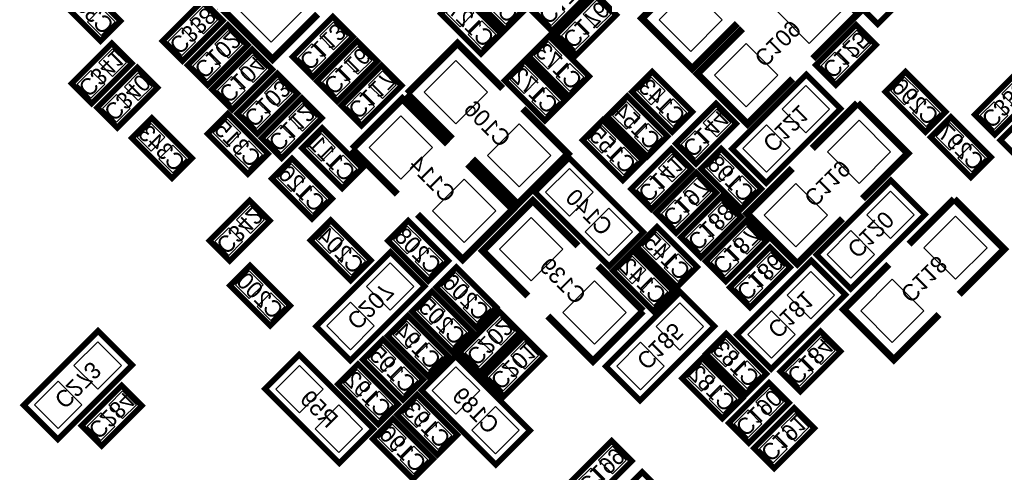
# Model space of a CAD drawing. Extents: x -0.1 to 52.1, y -0.1 to 72.1.
# Tile 3 of 6: x 15.7 to 33.3, y 20.7 to 28.8. Entities that reach past the tile are written whole.
import ezdxf
from ezdxf.enums import TextEntityAlignment as Align

# ---------------------------------------------------------------- set-up
doc = ezdxf.new("R2010")
doc.units = 0
for name, color, linetype in [('PG_SILKSCREEN_BOTTOM', 150, 'CONTINUOUS'), ('PIN_BOTTOM', 202, 'CONTINUOUS'), ('RD_SILKSCREEN_BOTTOM', 1, 'CONTINUOUS')]:
    doc.layers.add(name, color=color, linetype=linetype)

msp = doc.modelspace()

# ---------------------------------------------------------------- linework, layer by layer
at = {"layer": 'PG_SILKSCREEN_BOTTOM'}
for points, const_width in [([(20.100823, 29.833672), (19.292595, 29.025444), (20.190638, 28.127401), (20.998866, 28.935629)], 0.127), ([(23.991545, 29.734764), (24.709958, 29.01635), (24.350751, 28.657144), (23.632338, 29.375557), (23.991545, 29.734764)], 0.1016), ([(24.827662, 28.995268), (25.546075, 29.713682), (25.905282, 29.354475), (25.186869, 28.636062), (24.827662, 28.995268)], 0.1016), ([(29.854373, 28.139136), (30.662601, 28.947364), (29.764558, 29.845406)], 0.127), ([(30.655438, 29.11795), (31.373851, 29.836364), (31.733058, 29.477157), (31.014645, 28.758744), (30.655438, 29.11795)], 0.1016), ([(17.111751, 28.453944), (16.393338, 29.172357), (16.752545, 29.531564), (17.470958, 28.81315), (17.111751, 28.453944)], 0.1016), ([(27.606523, 29.668572), (26.798295, 28.860344), (27.696338, 27.962301), (28.504566, 28.770529)], 0.127), ([(18.222138, 28.45755), (18.940551, 29.175964), (19.299758, 28.816757), (18.581345, 28.098344), (18.222138, 28.45755)], 0.1016), ([(23.559745, 29.302964), (24.278158, 28.58455), (23.918951, 28.225344), (23.200538, 28.943757), (23.559745, 29.302964)], 0.1016), ([(25.259462, 28.563468), (25.977875, 29.281882), (26.337082, 28.922675), (25.618669, 28.204262), (25.259462, 28.563468)], 0.1016), ([(20.548778, 28.17053), (21.267191, 28.888944), (21.626398, 28.529737), (20.907985, 27.811324), (20.548778, 28.17053)], 0.1016), ([(19.746798, 28.381909), (19.028385, 27.663496), (18.669178, 28.022702), (19.387591, 28.741116), (19.746798, 28.381909)], 0.1016), ([(28.597123, 28.677972), (27.788895, 27.869744), (28.686938, 26.971701), (29.495166, 27.779929)], 0.127), ([(29.906138, 28.02575), (30.624551, 28.744164), (30.983758, 28.384957), (30.265345, 27.666544), (29.906138, 28.02575)], 0.1016), ([(25.134545, 28.540964), (25.852958, 27.82255), (25.493751, 27.463344), (24.775338, 28.181757), (25.134545, 28.540964)], 0.1016), ([(17.674158, 28.054757), (16.955745, 27.336344), (16.596538, 27.69555), (17.314951, 28.413964), (17.674158, 28.054757)], 0.1016), ([(20.186726, 27.946045), (19.468313, 27.227632), (19.109106, 27.586838), (19.827519, 28.305252), (20.186726, 27.946045)], 0.1016), ([(20.984642, 27.734666), (21.703055, 28.45308), (22.062262, 28.093873), (21.343849, 27.37546), (20.984642, 27.734666)], 0.1016), ([(24.305184, 27.604364), (23.496956, 28.412592), (22.598913, 27.51455)], 0.127), ([(18.131358, 27.622957), (17.412945, 26.904544), (17.053738, 27.26375), (17.772151, 27.982164), (18.131358, 27.622957)], 0.1016), ([(21.420506, 27.298802), (22.138919, 28.017216), (22.498126, 27.658009), (21.779713, 26.939596), (21.420506, 27.298802)], 0.1016), ([(24.702745, 28.109164), (25.421158, 27.39075), (25.061951, 27.031544), (24.343538, 27.749957), (24.702745, 28.109164)], 0.1016), ([(20.63656, 27.513483), (19.918147, 26.79507), (19.55894, 27.154276), (20.277353, 27.87269), (20.63656, 27.513483)], 0.1016), ([(27.338553, 26.828598), (26.62014, 27.547011), (26.979347, 27.906218), (27.69776, 27.187804), (27.338553, 26.828598)], 0.1016), ([(29.737355, 27.854427), (28.408274, 26.525347), (29.018941, 25.91468), (30.348022, 27.243761), (29.737355, 27.854427)], 0.1016), ([(31.509945, 27.905964), (32.228358, 27.18755), (31.869151, 26.828344), (31.150738, 27.546757), (31.509945, 27.905964)], 0.1016), ([(33.828558, 27.495957), (33.110145, 26.777544), (32.750938, 27.13675), (33.469351, 27.855164), (33.828558, 27.495957)], 0.1016), ([(21.072424, 27.077619), (20.354011, 26.359206), (19.994804, 26.718412), (20.713217, 27.436826), (21.072424, 27.077619)], 0.1016), ([(23.32068, 26.611732), (22.512452, 27.41996), (21.614409, 26.521918)], 0.127), ([(22.598913, 27.51455), (23.407141, 26.706322)], 0.127), ([(26.894053, 26.390448), (26.17564, 27.108861), (26.534847, 27.468068), (27.25326, 26.749654), (26.894053, 26.390448)], 0.1016), ([(23.766348, 26.347115), (24.574576, 25.538887), (25.472619, 26.43693), (24.664391, 27.245158)], 0.127), ([(28.481858, 26.975257), (27.763445, 26.256844), (27.404238, 26.61605), (28.122651, 27.334464), (28.481858, 26.975257)], 0.1016), ([(30.653558, 27.343506), (29.84533, 26.535278)], 0.127), ([(30.743373, 25.637236), (31.551601, 26.445464), (30.653558, 27.343506)], 0.127), ([(34.285758, 27.038757), (33.567345, 26.320344), (33.208138, 26.67955), (33.926551, 27.397964), (34.285758, 27.038757)], 0.1016), ([(18.390133, 26.00132), (17.67172, 26.719733), (18.030927, 27.07894), (18.74934, 26.360526), (18.390133, 26.00132)], 0.1016), ([(19.390335, 27.154124), (20.108748, 26.43571), (19.749541, 26.076504), (19.031128, 26.794917), (19.390335, 27.154124)], 0.1016), ([(32.322745, 27.093164), (33.041158, 26.37475), (32.681951, 26.015544), (31.963538, 26.733957), (32.322745, 27.093164)], 0.1016), ([(21.077911, 26.89733), (21.796324, 26.178916), (21.437117, 25.81971), (20.718704, 26.538123), (21.077911, 26.89733)], 0.1016), ([(26.456665, 25.96195), (25.738252, 26.680363), (26.097459, 27.03957), (26.815872, 26.321156), (26.456665, 25.96195)], 0.1016), ([(26.606678, 25.807822), (27.325091, 26.526236), (27.684298, 26.167029), (26.965885, 25.448616), (26.606678, 25.807822)], 0.1016), ([(21.614409, 26.521918), (22.422637, 25.71369)], 0.127), ([(26.822502, 25.035637), (25.493421, 26.364717), (24.882754, 25.754051), (26.211835, 24.42497), (26.822502, 25.035637)], 0.1016), ([(28.214041, 26.529538), (28.932454, 25.811124), (28.573247, 25.451918), (27.854834, 26.170331), (28.214041, 26.529538)], 0.1016), ([(20.538161, 26.353262), (21.256574, 25.634848), (20.897367, 25.275642), (20.178954, 25.994055), (20.538161, 26.353262)], 0.1016), ([(22.781844, 25.354483), (23.590072, 24.546255), (24.488115, 25.444298), (23.679887, 26.252526)], 0.127), ([(27.050416, 25.379832), (27.768829, 26.098246), (28.128036, 25.739039), (27.409623, 25.020626), (27.050416, 25.379832)], 0.1016), ([(29.486123, 26.176072), (28.677895, 25.367844), (29.575938, 24.469801), (30.384166, 25.278029)], 0.127), ([(31.248655, 25.962127), (29.919574, 24.633047), (30.530241, 24.02238), (31.859322, 25.351461), (31.248655, 25.962127)], 0.1016), ([(27.4939, 24.945492), (28.212313, 25.663906), (28.57152, 25.304699), (27.853107, 24.586286), (27.4939, 24.945492)], 0.1016), ([(20.139482, 25.241453), (19.421069, 24.52304), (19.061862, 24.882246), (19.780275, 25.60066), (20.139482, 25.241453)], 0.1016), ([(25.653416, 24.792838), (24.845188, 25.601066), (23.947145, 24.703024), (24.755373, 23.894796)], 0.127), ([(32.380758, 25.629006), (31.57253, 24.820778)], 0.127), ([(32.470573, 23.922736), (33.278801, 24.730964), (32.380758, 25.629006)], 0.127), ([(21.589009, 24.170234), (20.870596, 24.888647), (21.229803, 25.247854), (21.948216, 24.52944), (21.589009, 24.170234)], 0.1016), ([(22.974071, 24.164138), (22.255658, 24.882551), (22.614865, 25.241758), (23.333278, 24.523344), (22.974071, 24.164138)], 0.1016), ([(27.938146, 24.514454), (28.656559, 25.232868), (29.015766, 24.873661), (28.297353, 24.155248), (27.938146, 24.514454)], 0.1016), ([(27.068501, 25.131268), (27.786914, 24.412854), (27.427707, 24.053648), (26.709294, 24.772061), (27.068501, 25.131268)], 0.1016), ([(28.369438, 24.047602), (29.087851, 24.766016), (29.447058, 24.406809), (28.728645, 23.688396), (28.369438, 24.047602)], 0.1016), ([(22.299473, 24.680697), (20.970392, 23.351617), (21.581059, 22.74095), (22.91014, 24.070031), (22.299473, 24.680697)], 0.1016), ([(26.637463, 24.703278), (27.355876, 23.984864), (26.996669, 23.625658), (26.278256, 24.344071), (26.637463, 24.703278)], 0.1016), ([(20.147051, 23.361244), (19.428638, 24.079657), (19.787845, 24.438864), (20.506258, 23.72045), (20.147051, 23.361244)], 0.1016), ([(26.820851, 23.625404), (26.012623, 24.433632)], 0.127), ([(29.107841, 22.58728), (30.436922, 23.916361), (29.826255, 24.527027), (28.497174, 23.197947), (29.107841, 22.58728)], 0.1016), ([(31.213323, 24.461572), (30.405095, 23.653344), (31.303138, 22.755301), (32.111366, 23.563529)], 0.127), ([(23.475671, 24.408638), (24.194084, 23.690224), (23.834877, 23.331018), (23.116464, 24.049431), (23.475671, 24.408638)], 0.1016), ([(23.044633, 23.974298), (23.763046, 23.255884), (23.403839, 22.896678), (22.685426, 23.615091), (23.044633, 23.974298)], 0.1016), ([(27.482089, 23.964925), (26.153008, 22.635845), (26.763675, 22.025178), (28.092756, 23.354259), (27.482089, 23.964925)], 0.1016), ([(22.967975, 22.465132), (22.249562, 23.183545), (22.608769, 23.542752), (23.327182, 22.824338), (22.967975, 22.465132)], 0.1016), ([(24.61547, 23.248569), (23.897057, 22.530156), (23.53785, 22.889362), (24.256263, 23.607776), (24.61547, 23.248569)], 0.1016), ([(25.11458, 23.535589), (25.922808, 22.727361), (26.820851, 23.625404)], 0.127), ([(16.349421, 21.328456), (17.678502, 22.657537), (17.067835, 23.268203), (15.738754, 21.939123), (16.349421, 21.328456)], 0.1016), ([(25.046762, 22.817531), (24.328349, 22.099118), (23.969142, 22.458324), (24.687555, 23.176738), (25.046762, 22.817531)], 0.1016), ([(28.304465, 23.217632), (29.022878, 22.499218), (28.663671, 22.140012), (27.945258, 22.858425), (28.304465, 23.217632)], 0.1016), ([(29.271392, 22.544176), (29.989805, 23.26259), (30.349012, 22.903383), (29.630599, 22.18497), (29.271392, 22.544176)], 0.1016), ([(22.523729, 22.037142), (21.805316, 22.755555), (22.164523, 23.114762), (22.882936, 22.396348), (22.523729, 22.037142)], 0.1016), ([(21.993708, 21.514689), (20.664627, 22.843769), (20.05396, 22.233103), (21.383041, 20.904022), (21.993708, 21.514689)], 0.1016), ([(22.079737, 21.59696), (21.361324, 22.315373), (21.720531, 22.67458), (22.438944, 21.956166), (22.079737, 21.59696)], 0.1016), ([(22.854818, 22.206941), (24.183899, 20.87786), (24.794566, 21.488527), (23.465485, 22.817607), (22.854818, 22.206941)], 0.1016), ([(27.875713, 22.781514), (28.594126, 22.0631), (28.234919, 21.703894), (27.516506, 22.422307), (27.875713, 22.781514)], 0.1016), ([(29.42877, 21.983141), (28.710357, 21.264728), (28.35115, 21.623934), (29.069563, 22.342348), (29.42877, 21.983141)], 0.1016), ([(16.774338, 21.57415), (17.492751, 22.292564), (17.851958, 21.933357), (17.133545, 21.214944), (16.774338, 21.57415)], 0.1016), ([(22.776917, 22.130512), (23.49533, 21.412098), (23.136123, 21.052892), (22.41771, 21.771305), (22.776917, 22.130512)], 0.1016), ([(29.88089, 21.531783), (29.162477, 20.81337), (28.80327, 21.172576), (29.521683, 21.89099), (29.88089, 21.531783)], 0.1016), ([(22.344609, 21.696426), (23.063022, 20.978012), (22.703815, 20.618806), (21.985402, 21.337219), (22.344609, 21.696426)], 0.1016), ([(26.614958, 20.942757), (25.896545, 20.224344), (25.537338, 20.58355), (26.255751, 21.301964), (26.614958, 20.942757)], 0.1016), ([(27.161058, 20.383957), (26.442645, 19.665544), (26.083438, 20.02475), (26.801851, 20.743164), (27.161058, 20.383957)], 0.1016)]:
    msp.add_lwpolyline(points, dxfattribs=dict(at, const_width=const_width))
at = {"layer": 'PIN_BOTTOM'}
for points in [[(20.729445, 28.998494), (20.163688, 29.56425), (19.597932, 28.998494), (20.163688, 28.432738)], [(30.357264, 28.974313), (29.791508, 29.54007), (29.225751, 28.974313), (29.791508, 28.408557)], [(24.365661, 29.248936), (24.118165, 29.001441), (24.365661, 28.753945), (24.613157, 29.001441)], [(28.235145, 28.833394), (27.669388, 29.39915), (27.103632, 28.833394), (27.669388, 28.267638)], [(18.707965, 28.831667), (18.955461, 28.584171), (19.202957, 28.831667), (18.955461, 29.079163)], [(23.544835, 29.206163), (23.297339, 28.958667), (23.544835, 28.711171), (23.792331, 28.958667)], [(24.924463, 28.980359), (25.171959, 28.732863), (25.419455, 28.980359), (25.171959, 29.227854)], [(25.745289, 28.937585), (25.992785, 28.690089), (26.240281, 28.937585), (25.992785, 29.185081)], [(17.126661, 28.550745), (17.374157, 28.798241), (17.126661, 29.045736), (16.879165, 28.798241)], [(21.034605, 28.544647), (21.282101, 28.297151), (21.529597, 28.544647), (21.282101, 28.792143)], [(23.933861, 28.817136), (23.686365, 28.569641), (23.933861, 28.322145), (24.181357, 28.569641)], [(25.356263, 28.548559), (25.603759, 28.301063), (25.851255, 28.548559), (25.603759, 28.796054)], [(18.318939, 28.442641), (18.566435, 28.195145), (18.813931, 28.442641), (18.566435, 28.690136)], [(19.649997, 28.396819), (19.402501, 28.644315), (19.155005, 28.396819), (19.402501, 28.149323)], [(30.391965, 28.399867), (30.639461, 28.152371), (30.886957, 28.399867), (30.639461, 28.647363)], [(20.645579, 28.155621), (20.893075, 27.908125), (21.140571, 28.155621), (20.893075, 28.403116)], [(21.470469, 28.108783), (21.717965, 27.861287), (21.965461, 28.108783), (21.717965, 28.356279)], [(25.119635, 28.444163), (24.872139, 28.196667), (25.119635, 27.949171), (25.367131, 28.196667)], [(29.225745, 27.842794), (28.659988, 28.40855), (28.094232, 27.842794), (28.659988, 27.277038)], [(17.577357, 28.069667), (17.329861, 28.317163), (17.082365, 28.069667), (17.329861, 27.822171)], [(19.260971, 28.007793), (19.013475, 28.255288), (18.765979, 28.007793), (19.013475, 27.760297)], [(20.089925, 27.960955), (19.842429, 28.208451), (19.594933, 27.960955), (19.842429, 27.713459)], [(30.002939, 28.010841), (30.250435, 27.763345), (30.497931, 28.010841), (30.250435, 28.258336)], [(23.470006, 28.107256), (22.90425, 27.541499), (23.470006, 26.975743), (24.035763, 27.541499)], [(24.687835, 28.012363), (24.440339, 27.764867), (24.687835, 27.517371), (24.935331, 27.764867)], [(25.508661, 28.055136), (25.261165, 27.807641), (25.508661, 27.560145), (25.756157, 27.807641)], [(17.188331, 27.680641), (16.940835, 27.928136), (16.693339, 27.680641), (16.940835, 27.433145)], [(18.034557, 27.637867), (17.787061, 27.885363), (17.539565, 27.637867), (17.787061, 27.390371)], [(21.081443, 27.719757), (21.328939, 27.472261), (21.576435, 27.719757), (21.328939, 27.967252)], [(21.906333, 27.672919), (22.153829, 27.425423), (22.401325, 27.672919), (22.153829, 27.920415)], [(19.700899, 27.571929), (19.453403, 27.819424), (19.205907, 27.571929), (19.453403, 27.324433)], [(20.539759, 27.528393), (20.292263, 27.775889), (20.044767, 27.528393), (20.292263, 27.280897)], [(26.964437, 27.314425), (27.211933, 27.561921), (26.964437, 27.809417), (26.716941, 27.561921)], [(30.155447, 27.23802), (29.731614, 27.661852), (29.307782, 27.23802), (29.731614, 26.814188)], [(31.495035, 27.809163), (31.247539, 27.561667), (31.495035, 27.314171), (31.742531, 27.561667)], [(33.731757, 27.510867), (33.484261, 27.758363), (33.236765, 27.510867), (33.484261, 27.263371)], [(17.645531, 27.248841), (17.398035, 27.496336), (17.150539, 27.248841), (17.398035, 27.001345)], [(21.517307, 27.283893), (21.764803, 27.036397), (22.012299, 27.283893), (21.764803, 27.531388)], [(25.076861, 27.623336), (24.829365, 27.375841), (25.076861, 27.128345), (25.324357, 27.375841)], [(20.150733, 27.139367), (19.903237, 27.386862), (19.655741, 27.139367), (19.903237, 26.891871)], [(20.975623, 27.092529), (20.728127, 27.340025), (20.480631, 27.092529), (20.728127, 26.845033)], [(26.519937, 26.876275), (26.767433, 27.123771), (26.519937, 27.371267), (26.272441, 27.123771)], [(27.353463, 26.925399), (27.600959, 27.172895), (27.353463, 27.42039), (27.105967, 27.172895)], [(31.884061, 27.420136), (31.636565, 27.172641), (31.884061, 26.925145), (32.131557, 27.172641)], [(33.342731, 27.121841), (33.095235, 27.369336), (32.847739, 27.121841), (33.095235, 26.874345)], [(28.385057, 26.990167), (28.137561, 27.237663), (27.890065, 26.990167), (28.137561, 26.742671)], [(18.016017, 26.487147), (18.263513, 26.734643), (18.016017, 26.982139), (17.768521, 26.734643)], [(19.375425, 27.057323), (19.127929, 26.809827), (19.375425, 26.562331), (19.622921, 26.809827)], [(20.586597, 26.703503), (20.339101, 26.950998), (20.091605, 26.703503), (20.339101, 26.456007)], [(22.485502, 27.114624), (21.919746, 26.548867), (22.485502, 25.983111), (23.051259, 26.548867)], [(24.601526, 26.975736), (24.035769, 26.40998), (24.601526, 25.844224), (25.167282, 26.40998)], [(26.908963, 26.487249), (27.156459, 26.734745), (26.908963, 26.98224), (26.661467, 26.734745)], [(29.448514, 26.531087), (29.024682, 26.95492), (28.600849, 26.531087), (29.024682, 26.107255)], [(31.246264, 26.472413), (30.680508, 27.03817), (30.114751, 26.472413), (30.680508, 25.906657)], [(32.307835, 26.996363), (32.060339, 26.748867), (32.307835, 26.501371), (32.555331, 26.748867)], [(21.063001, 26.800529), (20.815505, 26.553033), (21.063001, 26.305537), (21.310497, 26.553033)], [(26.082549, 26.447777), (26.330045, 26.695273), (26.082549, 26.942769), (25.835053, 26.695273)], [(27.996031, 26.601141), (27.748535, 26.848636), (27.501039, 26.601141), (27.748535, 26.353645)], [(19.764451, 26.668296), (19.516955, 26.420801), (19.764451, 26.173305), (20.011947, 26.420801)], [(32.696861, 26.607336), (32.449365, 26.359841), (32.696861, 26.112345), (32.944357, 26.359841)], [(18.405043, 26.098121), (18.652539, 26.345617), (18.405043, 26.593112), (18.157547, 26.345617)], [(26.471575, 26.058751), (26.719071, 26.306247), (26.471575, 26.553742), (26.224079, 26.306247)], [(27.092505, 26.181939), (27.340001, 25.934443), (27.587497, 26.181939), (27.340001, 26.429435)], [(28.199131, 26.432737), (27.951635, 26.185241), (28.199131, 25.937745), (28.446627, 26.185241)], [(20.523251, 26.256461), (20.275755, 26.008965), (20.523251, 25.761469), (20.770747, 26.008965)], [(21.452027, 26.411502), (21.204531, 26.164007), (21.452027, 25.916511), (21.699523, 26.164007)], [(25.499162, 25.324478), (25.922994, 25.74831), (25.499162, 26.172142), (25.075329, 25.74831)], [(23.617022, 25.983104), (23.051265, 25.417348), (23.617022, 24.851592), (24.182778, 25.417348)], [(26.703479, 25.792913), (26.950975, 25.545417), (27.198471, 25.792913), (26.950975, 26.040408)], [(27.536243, 25.753949), (27.783739, 25.506453), (28.031235, 25.753949), (27.783739, 26.001445)], [(28.588157, 26.04371), (28.340661, 25.796215), (28.588157, 25.548719), (28.835653, 25.796215)], [(30.114745, 25.340894), (29.548988, 25.90665), (28.983232, 25.340894), (29.548988, 24.775138)], [(20.912277, 25.867434), (20.664781, 25.619939), (20.912277, 25.372443), (21.159773, 25.619939)], [(31.666747, 25.34572), (31.242914, 25.769552), (30.819082, 25.34572), (31.242914, 24.921888)], [(27.147217, 25.364923), (27.394713, 25.117427), (27.642209, 25.364923), (27.394713, 25.612418)], [(27.979727, 25.319609), (28.227223, 25.072113), (28.474719, 25.319609), (28.227223, 25.567105)], [(20.042681, 25.256363), (19.795185, 25.503859), (19.547689, 25.256363), (19.795185, 25.008867)], [(26.206094, 24.617545), (26.629927, 25.041377), (26.206094, 25.46521), (25.782262, 25.041377)], [(24.818238, 24.164217), (25.383995, 24.729973), (24.818238, 25.29573), (24.252482, 24.729973)], [(32.973464, 24.757913), (32.407708, 25.32367), (31.841951, 24.757913), (32.407708, 24.192157)], [(19.653655, 24.867337), (19.406159, 25.114832), (19.158663, 24.867337), (19.406159, 24.619841)], [(21.214893, 24.656061), (21.462389, 24.903557), (21.214893, 25.151053), (20.967397, 24.903557)], [(22.599955, 24.649965), (22.847451, 24.897461), (22.599955, 25.144957), (22.352459, 24.897461)], [(27.053591, 25.034467), (26.806095, 24.786971), (27.053591, 24.539475), (27.301087, 24.786971)], [(27.590701, 24.930583), (27.838197, 24.683087), (28.085693, 24.930583), (27.838197, 25.178078)], [(28.423973, 24.888571), (28.671469, 24.641075), (28.918965, 24.888571), (28.671469, 25.136067)], [(30.959814, 24.638787), (30.535982, 25.06262), (30.112149, 24.638787), (30.535982, 24.214955)], [(21.603919, 24.267035), (21.851415, 24.514531), (21.603919, 24.762026), (21.356423, 24.514531)], [(22.988981, 24.260939), (23.236477, 24.508435), (22.988981, 24.75593), (22.741485, 24.508435)], [(28.034947, 24.499545), (28.282443, 24.252049), (28.529939, 24.499545), (28.282443, 24.74704)], [(28.855265, 24.421719), (29.102761, 24.174223), (29.350257, 24.421719), (29.102761, 24.669215)], [(22.717565, 24.06429), (22.293732, 24.488122), (21.8699, 24.06429), (22.293732, 23.640458)], [(26.622553, 24.606477), (26.375057, 24.358981), (26.622553, 24.111485), (26.870049, 24.358981)], [(27.442617, 24.64544), (27.195121, 24.397945), (27.442617, 24.150449), (27.690113, 24.397945)], [(19.772935, 23.847071), (20.020431, 24.094567), (19.772935, 24.342063), (19.525439, 24.094567)], [(23.460761, 24.311837), (23.213265, 24.064341), (23.460761, 23.816845), (23.708257, 24.064341)], [(29.396682, 23.91062), (29.820514, 23.486788), (30.244347, 23.91062), (29.820514, 24.334452)], [(25.949758, 23.032698), (26.515514, 23.598454), (25.949758, 24.16421), (25.384001, 23.598454)], [(27.011579, 24.21745), (26.764083, 23.969955), (27.011579, 23.722459), (27.259075, 23.969955)], [(28.466239, 24.032693), (28.713735, 23.785197), (28.961231, 24.032693), (28.713735, 24.280188)], [(31.841945, 23.626394), (31.276188, 24.19215), (30.710432, 23.626394), (31.276188, 23.060638)], [(20.161961, 23.458045), (20.409457, 23.705541), (20.161961, 23.953036), (19.914465, 23.705541)], [(22.010632, 23.357357), (21.5868, 23.78119), (21.162967, 23.357357), (21.5868, 22.933525)], [(23.029723, 23.877497), (22.782227, 23.630001), (23.029723, 23.382505), (23.277219, 23.630001)], [(23.849787, 23.92281), (23.602291, 23.675315), (23.849787, 23.427819), (24.097283, 23.675315)], [(27.900181, 23.348518), (27.476348, 23.77235), (27.052516, 23.348518), (27.476348, 22.924686)], [(28.689749, 23.203687), (29.113582, 22.779855), (29.537414, 23.203687), (29.113582, 23.62752)], [(22.593859, 22.950959), (22.841355, 23.198455), (22.593859, 23.445951), (22.346363, 23.198455)], [(23.418749, 23.48847), (23.171253, 23.240975), (23.418749, 22.993479), (23.666245, 23.240975)], [(24.518669, 23.263479), (24.271173, 23.510975), (24.023677, 23.263479), (24.271173, 23.015983)], [(16.638262, 22.651796), (17.062094, 22.227964), (17.485927, 22.651796), (17.062094, 23.075628)], [(24.129643, 22.874453), (23.882147, 23.121948), (23.634651, 22.874453), (23.882147, 22.626957)], [(24.949961, 22.832441), (24.702465, 23.079937), (24.454969, 22.832441), (24.702465, 22.584945)], [(28.289555, 23.120831), (28.042059, 22.873335), (28.289555, 22.625839), (28.537051, 22.873335)], [(29.757219, 22.918293), (30.004715, 22.670797), (30.252211, 22.918293), (30.004715, 23.165789)], [(22.149613, 22.522969), (22.397109, 22.770465), (22.149613, 23.017961), (21.902117, 22.770465)], [(22.982885, 22.561933), (23.230381, 22.809429), (22.982885, 23.056924), (22.735389, 22.809429)], [(27.193248, 22.641585), (26.769416, 23.065418), (26.345583, 22.641585), (26.769416, 22.217753)], [(28.678581, 22.731804), (28.431085, 22.484309), (28.678581, 22.236813), (28.926077, 22.484309)], [(29.368193, 22.529267), (29.615689, 22.281771), (29.863185, 22.529267), (29.615689, 22.776762)], [(20.670368, 21.80353), (21.0942, 22.227362), (20.670368, 22.651194), (20.246535, 22.227362)], [(21.705621, 22.082787), (21.953117, 22.330283), (21.705621, 22.577779), (21.458125, 22.330283)], [(22.538639, 22.133943), (22.786135, 22.381439), (22.538639, 22.628934), (22.291143, 22.381439)], [(23.471226, 22.625032), (23.047393, 22.2012), (23.471226, 21.777368), (23.895058, 22.2012)], [(24.560935, 22.443415), (24.313439, 22.69091), (24.065943, 22.443415), (24.313439, 22.195919)], [(27.860803, 22.684713), (27.613307, 22.437217), (27.860803, 22.189721), (28.108299, 22.437217)], [(15.931329, 21.944863), (16.355162, 21.521031), (16.778994, 21.944863), (16.355162, 22.368696)], [(17.260165, 21.948267), (17.507661, 21.700771), (17.755157, 21.948267), (17.507661, 22.195763)], [(28.249829, 22.295686), (28.002333, 22.048191), (28.249829, 21.800695), (28.497325, 22.048191)], [(29.331969, 21.998051), (29.084473, 22.245547), (28.836977, 21.998051), (29.084473, 21.750555)], [(22.094647, 21.693761), (22.342143, 21.941257), (22.094647, 22.188752), (21.847151, 21.941257)], [(22.762007, 22.033711), (22.514511, 21.786215), (22.762007, 21.538719), (23.009503, 21.786215)], [(21.3773, 21.096597), (21.801133, 21.520429), (21.3773, 21.944262), (20.953468, 21.520429)], [(24.178158, 21.9181), (23.754326, 21.494267), (24.178158, 21.070435), (24.601991, 21.494267)], [(28.942943, 21.609025), (28.695447, 21.85652), (28.447951, 21.609025), (28.695447, 21.361529)], [(16.871139, 21.559241), (17.118635, 21.311745), (17.366131, 21.559241), (17.118635, 21.806736)], [(29.784089, 21.546693), (29.536593, 21.794189), (29.289097, 21.546693), (29.536593, 21.299197)], [(22.329699, 21.599625), (22.082203, 21.352129), (22.329699, 21.104633), (22.577195, 21.352129)], [(23.151033, 21.644684), (22.903537, 21.397189), (23.151033, 21.149693), (23.398529, 21.397189)], [(29.395063, 21.157667), (29.147567, 21.405162), (28.900071, 21.157667), (29.147567, 20.910171)], [(22.718725, 21.210598), (22.471229, 20.963103), (22.718725, 20.715607), (22.966221, 20.963103)], [(26.518157, 20.957667), (26.270661, 21.205163), (26.023165, 20.957667), (26.270661, 20.710171)], [(26.129131, 20.568641), (25.881635, 20.816136), (25.634139, 20.568641), (25.881635, 20.321145)]]:
    msp.add_lwpolyline(points, close=True, dxfattribs=at)

# ---------------------------------------------------------------- texts
at = {"layer": 'RD_SILKSCREEN_BOTTOM', "text_generation_flag": 2}
for s, rotation, p in [('C130', 315, (24.064798, 29.090188)), ('C175', 225, (25.26063, 29.281145)), ('C339', 315, (16.825798, 28.886988)), ('C127', 315, (23.632998, 28.658388)), ('C176', 225, (25.69243, 28.849345)), ('C338', 225, (18.655106, 28.743427)), ('C113', 225, (20.981746, 28.456407)), ('C109', 225, (29.119906, 28.514827)), ('C102', 225, (19.102146, 28.308579)), ('C125', 225, (30.339106, 28.311627)), ('C173', 315, (25.207798, 27.896388)), ('C341', 225, (17.029506, 27.981427)), ('C116', 225, (21.41761, 28.020543)), ('C104', 225, (19.542074, 27.872715)), ('C340', 225, (17.486706, 27.549627)), ('C117', 225, (21.853474, 27.584679)), ('C172', 315, (24.775998, 27.464588)), ('C103', 225, (19.991908, 27.440153)), ('C143', 315, (27.0526, 27.261642)), ('C296', 315, (31.583198, 27.261388)), ('C333', 225, (33.183906, 27.422627)), ('C112', 225, (20.427772, 27.004289)), ('C106', 315, (23.929416, 26.869974)), ('C154', 315, (26.6081, 26.823492)), ('C121', 225, (29.272306, 26.990827)), ('C144', 225, (27.837206, 26.901927)), ('C315', 315, (19.463588, 26.509548)), ('C297', 315, (32.395998, 26.448588)), ('C343', 315, (18.10418, 26.434364)), ('C155', 315, (26.170712, 26.394994)), ('C111', 315, (21.151164, 26.252754)), ('C114', 315, (22.944912, 25.877342)), ('C141', 225, (27.039646, 26.093699)), ('C198', 315, (28.287294, 25.884962)), ('C119', 225, (30.008906, 26.012927)), ('C126', 315, (20.611414, 25.708686)), ('C197', 225, (27.483384, 25.665709)), ('C140', 315, (25.746278, 25.289078)), ('C342', 225, (19.49483, 25.168123)), ('C188', 225, (27.926868, 25.231369)), ('C120', 225, (30.783606, 25.098527)), ('C204', 315, (21.303056, 24.603278)), ('C208', 315, (22.688118, 24.597182)), ('C187', 225, (28.371114, 24.800331)), ('C145', 315, (27.141754, 24.486692)), ('C139', 315, (25.277648, 24.058448)), ('C142', 315, (26.710716, 24.058702)), ('C186', 225, (28.802406, 24.333479)), ('C118', 225, (31.736106, 24.298427)), ('C200', 315, (19.861098, 23.794288)), ('C206', 315, (23.548924, 23.764062)), ('C207', 225, (21.834424, 23.817097)), ('C181', 225, (29.361206, 23.663427)), ('C205', 315, (23.117886, 23.329722)), ('C202', 225, (23.970818, 23.175239)), ('C194', 315, (22.682022, 22.898176)), ('C185', 225, (27.01704, 23.101325)), ('C183', 315, (28.377718, 22.573056)), ('C184', 225, (29.70436, 22.830053)), ('C195', 315, (22.237776, 22.470186)), ('C201', 225, (24.40211, 22.744201)), ('C273', 225, (16.602786, 22.404603)), ('C182', 315, (27.948966, 22.136938)), ('C192', 315, (21.793784, 22.030004)), ('C189', 315, (23.718342, 21.741968)), ('C190', 225, (28.784118, 21.909811)), ('C284', 225, (17.207306, 21.860027)), ('R59', 315, (20.917484, 21.76813)), ('C193', 315, (22.85017, 21.485936)), ('C191', 225, (29.236238, 21.458453)), ('C196', 315, (22.417862, 21.05185)), ('C199', 225, (25.970306, 20.869427))]:
    msp.add_text(s, height=0.299999, rotation=rotation, dxfattribs=at).set_placement(p, align=Align.CENTER)

doc.saveas('drawing.dxf')
